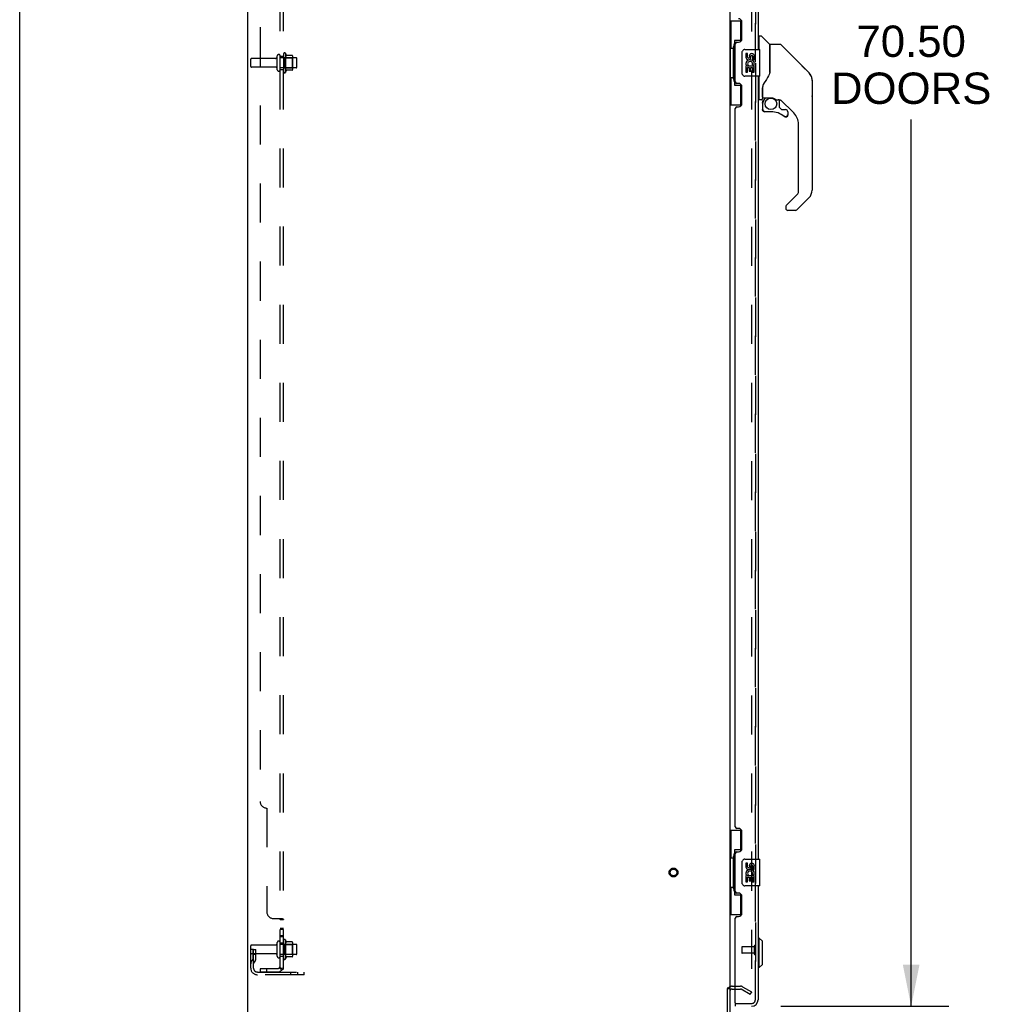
# Model space of a CAD drawing. Header units: inches. Extents: x 0 to 265, y 0 to 172.
# Tile 6 of 39: x 0 to 36, y 57 to 94. Entities that reach past the tile are written whole.
import ezdxf

# ---------------------------------------------------------------- set-up
doc = ezdxf.new("R2010")
doc.units = ezdxf.units.IN
doc.header["$LTSCALE"] = 14.592486
doc.header["$MEASUREMENT"] = 0
doc.linetypes.add('HIDDEN', pattern=[0.2, 0.1, -0.1])
doc.layers.get('0').update_dxf_attribs({"linetype": 'CONTINUOUS'})
for name, color, linetype in [('DEFAULT_2', 8, 'HIDDEN'), ('DIMENSIONS', 7, 'CONTINUOUS'), ('LEFTHAND_DOOR_ASSEMBLY', 7, 'CONTINUOUS'), ('RIGHTHAND_DOOR_ASSEMBLY', 7, 'CONTINUOUS'), ('SUBPANEL', 7, 'CONTINUOUS')]:
    doc.layers.add(name, color=color, linetype=linetype)
doc.styles.get("Standard").update_dxf_attribs({"font": 'arial.ttf'})
doc.dimstyles.new('DIMSTYLE_1', dxfattribs={"dimtxt": 1.17052, "dimasz": 1.560694, "dimexe": 0.09, "dimexo": 0.07, "dimgap": 0.0375, "dimtad": 0, "dimtih": 1, "dimtoh": 1, "dimzin": 4, "dimdsep": 46, "dimtxsty": 'Standard', "dimblk": '_FILLED', "dimblk1": '_FILLED', "dimblk2": '_FILLED', "dimcen": 0.09, "dimadec": 3, "dimazin": 1, "dimtfac": 1, "dimtdec": 3, "dimtofl": 0, "dimtmove": 0, "dimatfit": 3, "dimldrblk": '_FILLED', "dimfxl": 0, "dimtolj": 1, "dimtzin": 4, "dimarcsym": 0})

# ---------------------------------------------------------------- blocks, each defined once
blk = doc.blocks.new('_FILLED')
at = {"color": 0, "linetype": 'ByBlock'}
blk.add_solid([(0, 0), (-1, 0.2), (-1, -0.2)], dxfattribs=at)
blk = doc.blocks.new('*D1')
at = {"layer": 'DIMENSIONS', "color": 2, "linetype": 'Continuous'}
for p, q in [((28.432, 127.68), (34.706, 127.68)), ((33.302, 127.68), (33.302, 94.408)), ((33.302, 57.18), (33.302, 90.311)), ((28.432, 57.18), (34.706, 57.18))]:
    blk.add_line(p, q, dxfattribs=at)
at = {"layer": 'DIMENSIONS', "color": 2, "linetype": 'Continuous', "xscale": 1.5606936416, "yscale": 1.5606936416, "zscale": 1.5606936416}
for p, rotation in [((33.302, 127.68), 90), ((33.302, 57.18), 270)]:
    blk.add_blockref('_FILLED', p, dxfattribs=dict(at, rotation=rotation))
at = {"layer": 'DIMENSIONS', "color": 2, "linetype": 'Continuous', "insert": (33.302, 93.822), "char_height": 1.1705, "width": 5.98749, "attachment_point": 2, "line_spacing_factor": 0.9}
blk.add_mtext('70.50\\PDOORS', dxfattribs=at)

msp = doc.modelspace()

# ---------------------------------------------------------------- linework, layer by layer
at = {"color": 7, "linetype": 'Continuous'}
for p, q in [((0, 0), (0, 171.676)), ((26.424, 57.847), (26.528, 57.847)), ((26.455, 57.847), (26.455, 57.878)), ((26.528, 57.878), (26.528, 56.619)), ((26.613, 57.826), (26.732, 57.826))]:
    msp.add_line(p, q, dxfattribs=at)
at = {"color": 3, "linetype": 'Continuous'}
for p, q in [((8.528, 56.534), (8.528, 128.326)), ((26.528, 126.982), (26.528, 57.878)), ((26.424, 57.848), (26.424, 56.624))]:
    msp.add_line(p, q, dxfattribs=at)
at = {"color": 7, "linetype": 'Continuous'}
msp.add_arc((26.613, 57.741), 0.085, 90, 180, dxfattribs=at)
at = {"layer": 'DEFAULT_2', "color": 8, "linetype": 'HIDDEN'}
for p, q in [((27.34, 127.165), (27.34, 57.696)), ((9.857, 92.764), (9.857, 92.096)), ((9.927, 92.786), (9.927, 92.074)), ((10.182, 92.708), (9.955, 92.708)), ((8.632, 92.295), (8.632, 92.565)), ((9.559, 92.595), (8.662, 92.595)), ((9.622, 92.173), (9.622, 92.688)), ((9.732, 92.173), (9.732, 92.688)), ((10.327, 92.618), (9.732, 92.618)), ((9.877, 92.614), (9.857, 92.634)), ((9.877, 92.614), (9.877, 92.247)), ((9.877, 92.614), (10.173, 92.614)), ((10.173, 92.614), (10.193, 92.634)), ((10.173, 92.614), (10.173, 92.247)), ((10.193, 92.686), (10.193, 92.175)), ((10.357, 92.273), (10.357, 92.588)), ((9.559, 92.265), (8.662, 92.265)), ((10.327, 92.243), (9.732, 92.243)), ((9.877, 92.247), (9.857, 92.227)), ((9.877, 92.247), (10.173, 92.247)), ((10.182, 92.153), (9.955, 92.153)), ((10.173, 92.247), (10.193, 92.227)), ((9.857, 59.639), (9.857, 58.971)), ((9.927, 59.661), (9.927, 58.949)), ((8.632, 58.604), (8.632, 59.44)), ((8.736, 59.305), (8.632, 59.305)), ((9.559, 59.47), (8.662, 59.47)), ((8.722, 58.965), (8.722, 59.305)), ((8.736, 59.305), (8.826, 59.305)), ((8.736, 58.604), (8.736, 59.305)), ((8.826, 58.965), (8.826, 59.305)), ((9.622, 59.048), (9.622, 59.563)), ((9.732, 59.048), (9.732, 59.563)), ((10.327, 59.493), (9.732, 59.493)), ((9.877, 59.489), (9.857, 59.509)), ((9.877, 59.489), (10.173, 59.489)), ((9.877, 59.489), (9.877, 59.122)), ((10.182, 59.583), (9.955, 59.583)), ((10.173, 59.489), (10.193, 59.509)), ((10.173, 59.489), (10.173, 59.122)), ((10.193, 59.561), (10.193, 59.05)), ((10.357, 59.148), (10.357, 59.463)), ((9.559, 59.14), (8.662, 59.14)), ((8.72, 58.959), (8.671, 58.891)), ((8.722, 59.13), (8.826, 59.13)), ((8.804, 58.898), (8.755, 58.83)), ((10.327, 59.118), (9.732, 59.118)), ((9.877, 59.122), (9.857, 59.102)), ((9.877, 59.122), (10.173, 59.122)), ((10.182, 59.028), (9.955, 59.028)), ((10.173, 59.122), (10.193, 59.102)), ((8.878, 58.461), (10.632, 58.461)), ((10.632, 58.357), (8.878, 58.357)), ((10.129, 58.357), (10.129, 58.461)), ((10.385, 58.357), (10.385, 58.461)), ((10.632, 58.357), (10.632, 58.461)), ((26.613, 57.93), (26.932, 57.93)), ((26.732, 57.826), (26.932, 57.826)), ((27.288, 57.626), (26.949, 57.822)), ((27.001, 57.912), (27.34, 57.716)), ((27.288, 57.626), (27.34, 57.716))]:
    msp.add_line(p, q, dxfattribs=at)
for points in [[(27.315, 57.678), (27.316, 57.678), (27.316, 57.677), (27.317, 57.677), (27.318, 57.677), (27.318, 57.677)], [(27.323, 57.676), (27.323, 57.676), (27.322, 57.676), (27.322, 57.676), (27.321, 57.676), (27.32, 57.676), (27.32, 57.676), (27.319, 57.676), (27.318, 57.677)], [(27.34, 57.696), (27.34, 57.695), (27.34, 57.694), (27.34, 57.694), (27.34, 57.693), (27.34, 57.692), (27.34, 57.691), (27.34, 57.691), (27.34, 57.69), (27.339, 57.689), (27.339, 57.688), (27.339, 57.688), (27.339, 57.687), (27.338, 57.686), (27.338, 57.686), (27.338, 57.685), (27.337, 57.684), (27.337, 57.684), (27.337, 57.683), (27.336, 57.683), (27.336, 57.682), (27.335, 57.682), (27.335, 57.681), (27.334, 57.681), (27.334, 57.68), (27.333, 57.68), (27.333, 57.679), (27.332, 57.679), (27.332, 57.678), (27.331, 57.678), (27.33, 57.678), (27.33, 57.677), (27.329, 57.677), (27.329, 57.677), (27.328, 57.677), (27.327, 57.676), (27.327, 57.676), (27.326, 57.676), (27.325, 57.676), (27.325, 57.676), (27.324, 57.676), (27.323, 57.676), (27.323, 57.676)]]:
    msp.add_lwpolyline(points, dxfattribs=at)
for radius in [0.164, 0.124]:
    msp.add_circle((24.424, 62.18), radius, dxfattribs=at)
for centre, radius, start, end in [((9.677, 92.688), 0.055, 360, 180), ((9.895, 92.764), 0.0384, 34.4497, 180), ((9.327, 92.43), 0.698, 23.9679, 30.6631), ((9.973, 92.718), 0.01, 203.9679, 270), ((10.182, 92.698), 0.01, 5.1938, 90), ((8.662, 92.565), 0.03, 90, 180), ((9.559, 92.658), 0.0625, 270, 360), ((10.052, 92.686), 0.141, 0, 5.2081), ((10.327, 92.588), 0.03, 360, 90), ((8.662, 92.295), 0.03, 180, 270), ((9.559, 92.203), 0.0625, 0, 90), ((9.677, 92.173), 0.055, 180, 0), ((9.895, 92.096), 0.0384, 180, 325.5503), ((9.327, 92.43), 0.698, 329.3369, 336.0321), ((9.973, 92.143), 0.01, 90, 156.0321), ((10.182, 92.163), 0.01, 270, 354.8062), ((10.052, 92.175), 0.141, 354.7919, 360), ((10.327, 92.273), 0.03, 270, 0), ((9.677, 59.563), 0.055, 360, 180), ((9.895, 59.639), 0.0384, 34.4497, 180), ((9.327, 59.305), 0.698, 23.9679, 30.6631), ((8.662, 59.44), 0.03, 90, 180), ((9.559, 59.533), 0.0625, 270, 360), ((9.973, 59.593), 0.01, 203.9679, 270), ((10.182, 59.573), 0.01, 5.1938, 90), ((10.052, 59.561), 0.141, 0, 5.2081), ((10.327, 59.463), 0.03, 360, 90), ((8.662, 59.17), 0.03, 180, 270), ((8.84, 58.769), 0.208, 144.2461, 180), ((8.712, 58.965), 0.01, 324.2461, 360), ((8.712, 58.965), 0.114, 324.2461, 360), ((9.559, 59.078), 0.0625, 0, 90), ((9.677, 59.048), 0.055, 180, 0), ((9.895, 58.971), 0.0384, 180, 325.5503), ((9.327, 59.305), 0.698, 329.3369, 336.0321), ((9.973, 59.018), 0.01, 90, 156.0321), ((10.182, 59.038), 0.01, 270, 354.8062), ((10.052, 59.05), 0.141, 354.7919, 360), ((10.327, 59.148), 0.03, 270, 0), ((8.878, 58.604), 0.246, 180, 270), ((8.84, 58.769), 0.104, 144.2461, 180), ((8.878, 58.604), 0.142, 180, 270), ((26.613, 57.741), 0.189, 90, 180), ((26.932, 57.793), 0.137, 60, 90), ((26.932, 57.793), 0.033, 60, 90)]:
    msp.add_arc(centre, radius, start, end, dxfattribs=at)
at = {"layer": 'LEFTHAND_DOOR_ASSEMBLY', "color": 8, "linetype": 'HIDDEN'}
for p, q in [((27.482, 57.427), (27.482, 127.434)), ((26.982, 59.398), (26.982, 59.17)), ((27.439, 59.408), (26.992, 59.408)), ((27.439, 59.426), (27.439, 59.142)), ((27.439, 59.16), (26.992, 59.16)), ((26.752, 57.284), (26.849, 57.284)), ((26.982, 57.284), (27.339, 57.284))]:
    msp.add_line(p, q, dxfattribs=at)
at = {"layer": 'LEFTHAND_DOOR_ASSEMBLY', "color": 3, "linetype": 'Continuous'}
for p, q in [((27.586, 122.18), (27.586, 92.93)), ((26.982, 93.328), (26.982, 93.948)), ((26.732, 91.723), (26.732, 93.138)), ((26.792, 93.198), (26.852, 93.198)), ((26.852, 91.663), (26.792, 91.663)), ((27.586, 91.93), (27.586, 62.68)), ((26.982, 90.913), (26.982, 91.533)), ((26.732, 63.888), (26.732, 90.723)), ((26.792, 90.783), (26.852, 90.783)), ((26.852, 63.828), (26.792, 63.828)), ((26.982, 63.078), (26.982, 63.698)), ((26.792, 62.948), (26.852, 62.948)), ((26.732, 61.473), (26.732, 62.888)), ((27.586, 61.68), (27.586, 57.427)), ((26.852, 61.413), (26.792, 61.413)), ((26.982, 60.663), (26.982, 61.283)), ((26.732, 57.304), (26.732, 60.473)), ((26.792, 60.533), (26.852, 60.533))]:
    msp.add_line(p, q, dxfattribs=at)
at = {"layer": 'LEFTHAND_DOOR_ASSEMBLY', "color": 7, "linetype": 'Continuous'}
for p, q in [((26.528, 94.005), (26.968, 94.005)), ((26.567, 94.005), (26.567, 92.98)), ((26.932, 94.005), (26.932, 93.225)), ((26.932, 93.27), (26.705, 93.27)), ((26.705, 93.27), (26.705, 91.59)), ((27.625, 93.375), (27.586, 93.375)), ((27.625, 92.93), (27.625, 93.426)), ((27.633, 93.434), (27.688, 93.434)), ((28.01, 93.128), (27.715, 93.423)), ((28.019, 93.107), (28.019, 92.055)), ((28.027, 92.067), (28.027, 93.111)), ((28.388, 93.119), (28.035, 93.119)), ((28.444, 93.096), (29.486, 92.053)), ((26.545, 92.98), (26.668, 92.98)), ((26.545, 92.98), (26.545, 91.88)), ((26.668, 93.01), (26.668, 93.031)), ((26.668, 91.88), (26.668, 92.98)), ((26.991, 92.03), (26.991, 92.83)), ((27.091, 92.93), (27.631, 92.93)), ((27.191, 92.776), (27.128, 92.776)), ((27.128, 92.776), (27.128, 92.64)), ((27.191, 92.64), (27.191, 92.776)), ((27.646, 91.945), (27.646, 92.915)), ((27.256, 92.702), (27.257, 92.633)), ((27.317, 92.64), (27.317, 92.682)), ((27.372, 92.351), (27.43, 92.326)), ((27.38, 92.682), (27.38, 92.545)), ((27.38, 92.545), (27.443, 92.545)), ((27.443, 92.545), (27.443, 92.682)), ((29.181, 92.359), (29.181, 92.359)), ((27.147, 92.315), (27.128, 92.315)), ((27.128, 92.315), (27.128, 92.084)), ((27.128, 92.084), (27.191, 92.084)), ((27.181, 92.315), (27.209, 92.334)), ((27.181, 92.315), (27.443, 92.315)), ((27.191, 92.252), (27.256, 92.252)), ((27.191, 92.084), (27.191, 92.252)), ((27.256, 92.252), (27.256, 92.116)), ((27.256, 92.116), (27.317, 92.116)), ((27.317, 92.252), (27.38, 92.252)), ((27.317, 92.116), (27.317, 92.252)), ((27.38, 92.252), (27.38, 92.084)), ((27.38, 92.084), (27.443, 92.084)), ((27.443, 92.084), (27.443, 92.315)), ((28.026, 92.076), (28.005, 92.018)), ((29.487, 92.053), (29.221, 92.318)), ((26.545, 91.88), (26.668, 91.88)), ((26.567, 91.88), (26.567, 90.855)), ((26.668, 91.829), (26.668, 91.85)), ((26.932, 91.635), (26.932, 90.855)), ((27.631, 91.93), (27.091, 91.93)), ((27.625, 91.06), (27.625, 91.93)), ((29.553, 91.964), (29.554, 91.963)), ((29.602, 91.775), (29.602, 87.672)), ((29.609, 91.779), (29.609, 91.192)), ((26.705, 91.59), (26.932, 91.59)), ((27.743, 91.501), (27.743, 91.493)), ((27.743, 91.493), (27.743, 91.092)), ((27.743, 91.409), (27.744, 91.416)), ((27.744, 91.422), (27.745, 91.429)), ((27.744, 91.416), (27.744, 91.422)), ((27.745, 91.429), (27.746, 91.435)), ((27.746, 91.435), (27.748, 91.442)), ((27.752, 91.523), (27.751, 91.499)), ((27.751, 91.143), (27.751, 91.499)), ((27.625, 91.111), (27.586, 91.111)), ((27.704, 91.052), (27.633, 91.052)), ((27.747, 90.919), (27.747, 90.682)), ((27.75, 90.919), (27.759, 90.919)), ((27.771, 91.124), (28.066, 91.124)), ((27.87, 91.124), (27.805, 91.058)), ((27.811, 91.053), (27.809, 91.055)), ((27.813, 91.051), (27.811, 91.053)), ((28.263, 91.052), (28.339, 91.052)), ((28.377, 91.049), (28.377, 90.765)), ((28.917, 90.556), (28.422, 91.051)), ((26.528, 90.855), (26.968, 90.855)), ((27.759, 90.682), (27.75, 90.682)), ((28.062, 90.603), (27.826, 90.603)), ((28.381, 90.757), (28.452, 90.685)), ((28.461, 90.682), (28.613, 90.682)), ((28.692, 90.603), (28.692, 90.484)), ((28.622, 90.407), (28.613, 90.407)), ((28.69, 90.484), (28.681, 90.484)), ((28.69, 90.484), (28.69, 90.475)), ((29.09, 87.587), (29.09, 90.138)), ((28.635, 87.099), (29.067, 87.531)), ((29.486, 87.394), (29.034, 86.941)), ((28.617, 87.057), (28.617, 86.997)), ((28.978, 86.918), (28.696, 86.918)), ((26.528, 63.755), (26.968, 63.755)), ((26.567, 63.755), (26.567, 62.73)), ((26.932, 63.755), (26.932, 62.975)), ((26.932, 63.02), (26.705, 63.02)), ((26.705, 63.02), (26.705, 61.34)), ((26.545, 62.73), (26.668, 62.73)), ((26.545, 62.73), (26.545, 61.63)), ((26.668, 62.76), (26.668, 62.781)), ((26.668, 61.63), (26.668, 62.73)), ((26.991, 61.78), (26.991, 62.58)), ((27.091, 62.68), (27.631, 62.68)), ((27.646, 61.695), (27.646, 62.665)), ((27.191, 62.526), (27.128, 62.526)), ((27.128, 62.526), (27.128, 62.39)), ((27.191, 62.39), (27.191, 62.526)), ((27.256, 62.452), (27.257, 62.383)), ((27.317, 62.39), (27.317, 62.432)), ((27.38, 62.432), (27.38, 62.295)), ((27.38, 62.295), (27.443, 62.295)), ((27.443, 62.295), (27.443, 62.432)), ((27.147, 62.065), (27.128, 62.065)), ((27.128, 62.065), (27.128, 61.834)), ((27.128, 61.834), (27.191, 61.834)), ((27.181, 62.065), (27.209, 62.084)), ((27.181, 62.065), (27.443, 62.065)), ((27.191, 62.002), (27.256, 62.002)), ((27.191, 61.834), (27.191, 62.002)), ((27.256, 62.002), (27.256, 61.866)), ((27.256, 61.866), (27.317, 61.866)), ((27.317, 62.002), (27.38, 62.002)), ((27.317, 61.866), (27.317, 62.002)), ((27.372, 62.101), (27.43, 62.076)), ((27.38, 62.002), (27.38, 61.834)), ((27.38, 61.834), (27.443, 61.834)), ((27.443, 61.834), (27.443, 62.065)), ((26.545, 61.63), (26.668, 61.63)), ((26.567, 61.63), (26.567, 60.605)), ((26.668, 61.579), (26.668, 61.6)), ((27.631, 61.68), (27.091, 61.68)), ((26.705, 61.34), (26.932, 61.34)), ((26.932, 61.385), (26.932, 60.605)), ((26.528, 60.605), (26.968, 60.605)), ((27.625, 59.731), (27.586, 59.731)), ((27.743, 59.613), (27.625, 59.731)), ((27.625, 58.629), (27.625, 59.731)), ((27.743, 58.747), (27.743, 59.613)), ((27.625, 58.629), (27.586, 58.629)), ((27.743, 58.747), (27.625, 58.629)), ((26.732, 57.284), (26.752, 57.284)), ((26.732, 57.284), (26.732, 57.18)), ((26.849, 57.284), (26.982, 57.284))]:
    msp.add_line(p, q, dxfattribs=at)
for points in [[(26.705, 93.246), (26.705, 93.243), (26.706, 93.239), (26.706, 93.235), (26.708, 93.231), (26.709, 93.226), (26.711, 93.221), (26.714, 93.216), (26.717, 93.21), (26.72, 93.203), (26.724, 93.196), (26.728, 93.189), (26.733, 93.181), (26.739, 93.173), (26.741, 93.169)], [(28.444, 93.096), (28.436, 93.103), (28.427, 93.109), (28.418, 93.113), (28.408, 93.116), (28.398, 93.119), (28.388, 93.119)], [(26.991, 92.83), (26.991, 92.837), (26.992, 92.843), (26.993, 92.849), (26.994, 92.855), (26.996, 92.861), (26.998, 92.866)], [(26.998, 91.994), (26.996, 92), (26.994, 92.006), (26.993, 92.012), (26.992, 92.018), (26.991, 92.024), (26.991, 92.03)], [(28.005, 92.018), (27.975, 91.95), (27.939, 91.879), (27.897, 91.808), (27.85, 91.735), (27.804, 91.669)], [(28.019, 92.243), (28.021, 92.243), (28.023, 92.241), (28.025, 92.24), (28.026, 92.239), (28.027, 92.238), (28.027, 92.236)], [(29.594, 91.852), (29.587, 91.883), (29.573, 91.922), (29.555, 91.961), (29.533, 91.997), (29.508, 92.03), (29.487, 92.053)], [(26.741, 91.691), (26.739, 91.688), (26.733, 91.679), (26.728, 91.671), (26.724, 91.664), (26.72, 91.657), (26.717, 91.651), (26.714, 91.645), (26.711, 91.639), (26.709, 91.634), (26.708, 91.629), (26.706, 91.625), (26.706, 91.621), (26.705, 91.617), (26.705, 91.614)], [(27.804, 91.669), (27.794, 91.653), (27.779, 91.624), (27.766, 91.592), (27.757, 91.558), (27.752, 91.523)], [(27.748, 91.442), (27.749, 91.445), (27.75, 91.449), (27.751, 91.453), (27.751, 91.454)], [(27.75, 90.919), (27.75, 90.934), (27.752, 90.95), (27.755, 90.965), (27.759, 90.979), (27.764, 90.994), (27.771, 91.008), (27.778, 91.021), (27.787, 91.034), (27.796, 91.046), (27.806, 91.057)], [(27.813, 91.051), (27.803, 91.04), (27.794, 91.028), (27.786, 91.016), (27.779, 91.004), (27.773, 90.99), (27.768, 90.977), (27.764, 90.963), (27.761, 90.948), (27.759, 90.934), (27.759, 90.919)], [(27.809, 91.055), (27.808, 91.056), (27.807, 91.056), (27.807, 91.057), (27.806, 91.057)], [(28.066, 91.124), (28.069, 91.124), (28.083, 91.123), (28.096, 91.122), (28.109, 91.12), (28.122, 91.117), (28.134, 91.114), (28.145, 91.111), (28.156, 91.107), (28.166, 91.103), (28.175, 91.099), (28.184, 91.095), (28.192, 91.091), (28.199, 91.087), (28.206, 91.083), (28.212, 91.08), (28.218, 91.076), (28.223, 91.073), (28.227, 91.07), (28.235, 91.064)], [(28.235, 91.064), (28.239, 91.062), (28.242, 91.06), (28.245, 91.058), (28.248, 91.057), (28.251, 91.055), (28.253, 91.054), (28.257, 91.053), (28.261, 91.052)], [(27.826, 90.605), (27.817, 90.606), (27.809, 90.607), (27.801, 90.609), (27.793, 90.613), (27.785, 90.617), (27.778, 90.622), (27.772, 90.627), (27.766, 90.634), (27.761, 90.641), (27.757, 90.648), (27.754, 90.656), (27.751, 90.665), (27.75, 90.673), (27.75, 90.682)], [(27.759, 90.682), (27.759, 90.674), (27.76, 90.666), (27.762, 90.659), (27.765, 90.652), (27.769, 90.646), (27.773, 90.639), (27.778, 90.634), (27.784, 90.629), (27.79, 90.624), (27.797, 90.621), (27.804, 90.618), (27.811, 90.616), (27.818, 90.614), (27.826, 90.614)], [(27.826, 90.605), (27.826, 90.605), (27.826, 90.606), (27.826, 90.607), (27.826, 90.608), (27.826, 90.609), (27.826, 90.61), (27.826, 90.614)], [(28.613, 90.407), (28.605, 90.407), (28.596, 90.409), (28.587, 90.411), (28.579, 90.415), (28.572, 90.419), (28.565, 90.424)], [(28.57, 90.431), (28.577, 90.427), (28.583, 90.423), (28.59, 90.42), (28.598, 90.418), (28.605, 90.416), (28.613, 90.416), (28.621, 90.416), (28.628, 90.417), (28.635, 90.419), (28.643, 90.422), (28.649, 90.426), (28.655, 90.43), (28.661, 90.435), (28.666, 90.441), (28.671, 90.447), (28.675, 90.454), (28.678, 90.461), (28.68, 90.468), (28.681, 90.476), (28.681, 90.484)], [(28.69, 90.475), (28.688, 90.466), (28.686, 90.458), (28.683, 90.45), (28.678, 90.443), (28.673, 90.436), (28.668, 90.429), (28.661, 90.424), (28.654, 90.419), (28.647, 90.414), (28.639, 90.411), (28.63, 90.409), (28.622, 90.407)], [(28.635, 87.099), (28.634, 87.099), (28.634, 87.098), (28.633, 87.097), (28.632, 87.096), (28.631, 87.095), (28.63, 87.094)], [(26.705, 62.996), (26.705, 62.993), (26.706, 62.989), (26.706, 62.985), (26.708, 62.981), (26.709, 62.976), (26.711, 62.971), (26.714, 62.966), (26.717, 62.96), (26.72, 62.953), (26.724, 62.946), (26.728, 62.939), (26.733, 62.931), (26.739, 62.923), (26.741, 62.919)], [(26.991, 62.58), (26.991, 62.587), (26.992, 62.593), (26.993, 62.599), (26.994, 62.605), (26.996, 62.611), (26.998, 62.616)], [(26.741, 61.441), (26.739, 61.438), (26.733, 61.429), (26.728, 61.421), (26.724, 61.414), (26.72, 61.407), (26.717, 61.401), (26.714, 61.395), (26.711, 61.389), (26.709, 61.384), (26.708, 61.379), (26.706, 61.375), (26.706, 61.371), (26.705, 61.367), (26.705, 61.364)], [(26.998, 61.744), (26.996, 61.75), (26.994, 61.756), (26.993, 61.762), (26.992, 61.768), (26.991, 61.774), (26.991, 61.78)]]:
    msp.add_lwpolyline(points, dxfattribs=at)
msp.add_circle((28.062, 90.898), 0.217, dxfattribs=at)
at = {"layer": 'LEFTHAND_DOOR_ASSEMBLY', "color": 3, "linetype": 'Continuous'}
for centre, radius, start, end in [((26.852, 93.948), 0.13, 0, 90), ((26.792, 93.138), 0.06, 90, 180), ((26.852, 93.328), 0.13, 270, 360), ((26.792, 91.723), 0.06, 180, 270), ((26.852, 91.533), 0.13, 0, 90), ((26.852, 90.913), 0.13, 270, 360), ((26.792, 90.723), 0.06, 90, 180), ((26.792, 63.888), 0.06, 180, 270), ((26.852, 63.698), 0.13, 0, 90), ((26.792, 62.888), 0.06, 90, 180), ((26.852, 63.078), 0.13, 270, 360), ((26.792, 61.473), 0.06, 180, 270), ((26.852, 61.283), 0.13, 0, 90), ((26.792, 60.473), 0.06, 90, 180), ((26.852, 60.663), 0.13, 270, 360), ((27.339, 57.427), 0.246, 270, 360), ((26.752, 57.304), 0.02, 180, 270)]:
    msp.add_arc(centre, radius, start, end, dxfattribs=at)
at = {"layer": 'LEFTHAND_DOOR_ASSEMBLY', "color": 7, "linetype": 'Continuous'}
for centre, radius, start, end in [((27.633, 93.426), 0.00787, 90, 180), ((27.688, 93.395), 0.0394, 45, 90), ((27.989, 93.107), 0.0295, 0, 45), ((28.035, 93.111), 0.00787, 90, 180), ((27.091, 92.83), 0.1, 90, 158.7946), ((27.349, 92.682), 0.0943, 68.6999, 167.4338), ((27.349, 92.682), 0.0314, 0, 180.0485), ((27.349, 92.682), 0.0943, 0, 68.6704), ((27.631, 92.915), 0.015, 0, 90), ((28.007, 92.937), 0.0197, 306.994, 360), ((27.223, 92.64), 0.0943, 180, 360), ((27.282, 92.388), 0.154, 161.4199, 206.1963), ((27.286, 92.388), 0.157, 336.5966, 161.8791), ((27.223, 92.64), 0.0314, 180, 261.2295), ((27.286, 92.388), 0.0943, 336.5966, 215.1122), ((27.222, 92.645), 0.0362, 263.4285, 341.7628), ((27.091, 92.03), 0.1, 201.205, 270), ((27.286, 92.388), 0.157, 205.737, 207.8532), ((29.208, 91.775), 0.394, 20.9479, 45), ((27.631, 91.945), 0.015, 270, 360), ((29.208, 91.775), 0.394, 0, 11.2904), ((29.589, 91.779), 0.0197, 0, 51.7801), ((27.633, 91.06), 0.00787, 180, 270), ((27.704, 91.092), 0.0394, 270, 360), ((27.944, 90.919), 0.197, 135, 180), ((27.771, 91.143), 0.0197, 180, 270), ((28.339, 90.855), 0.197, 50.6498, 90), ((29.589, 91.192), 0.0197, 310.2179, 360), ((27.826, 90.682), 0.0787, 180, 270), ((28.062, 89.815), 0.787, 50.4788, 90), ((28.389, 90.765), 0.0118, 180, 225), ((28.461, 90.693), 0.0118, 225, 270), ((28.613, 90.603), 0.0787, 0, 90), ((28.499, 90.138), 0.591, 0, 45), ((28.613, 90.484), 0.0787, 230.4788, 360), ((29.011, 87.587), 0.0787, 315, 360), ((29.208, 87.672), 0.394, 315, 360), ((28.676, 87.057), 0.0591, 141.1326, 180), ((28.696, 86.997), 0.0787, 180, 270), ((28.978, 86.997), 0.0787, 270, 315), ((27.091, 62.58), 0.1, 90, 158.7946), ((27.631, 62.665), 0.015, 0, 90), ((27.223, 62.39), 0.0943, 180, 360), ((27.282, 62.138), 0.154, 161.4199, 206.1963), ((27.286, 62.138), 0.157, 336.5966, 161.8791), ((27.223, 62.39), 0.0314, 180, 261.2295), ((27.286, 62.138), 0.0943, 336.5966, 215.1122), ((27.222, 62.395), 0.0362, 263.4285, 341.7628), ((27.349, 62.432), 0.0943, 68.6999, 167.4338), ((27.349, 62.432), 0.0314, 0, 180.0485), ((27.349, 62.432), 0.0943, 0, 68.6704), ((27.286, 62.138), 0.157, 205.737, 207.8532), ((27.091, 61.78), 0.1, 201.205, 270), ((27.631, 61.695), 0.015, 270, 360), ((27.422, 57.57), 0.26, 267.4063, 270)]:
    msp.add_arc(centre, radius, start, end, dxfattribs=at)
at = {"layer": 'LEFTHAND_DOOR_ASSEMBLY', "color": 8, "linetype": 'HIDDEN'}
for centre, radius, start, end in [((26.992, 59.398), 0.01, 90, 180), ((27.46, 59.426), 0.0215, 0, 180), ((26.992, 59.17), 0.01, 180, 270), ((27.46, 59.142), 0.0215, 180, 360), ((27.339, 57.427), 0.142, 270, 360)]:
    msp.add_arc(centre, radius, start, end, dxfattribs=at)
at = {"layer": 'LEFTHAND_DOOR_ASSEMBLY', "color": 7, "linetype": 'Continuous'}
for centre, start_param, end_param in [((26.772, 93.021), 0.699287, 1.51401), ((26.772, 93.021), -4.655602, -3.84088), ((26.772, 91.84), 0.699287, 1.51401), ((26.772, 91.84), -4.655602, -3.84088), ((26.772, 62.771), 0.699287, 1.51401), ((26.772, 62.771), -4.655602, -3.84088), ((26.772, 61.59), 0.699287, 1.51401), ((26.772, 61.59), -4.655602, -3.84088)]:
    msp.add_ellipse(centre, major_axis=(0, 0.18), ratio=0.579493, start_param=start_param, end_param=end_param, dxfattribs=at)
at = {"layer": 'RIGHTHAND_DOOR_ASSEMBLY', "color": 8, "linetype": 'HIDDEN'}
for p, q in [((27.482, 127.434), (27.482, 57.427)), ((26.752, 57.284), (26.849, 57.284)), ((26.982, 57.284), (27.339, 57.284))]:
    msp.add_line(p, q, dxfattribs=at)
at = {"layer": 'RIGHTHAND_DOOR_ASSEMBLY', "color": 7, "linetype": 'Continuous'}
msp.add_line((26.849, 57.284), (26.982, 57.284), dxfattribs=at)
at = {"layer": 'RIGHTHAND_DOOR_ASSEMBLY', "color": 8, "linetype": 'HIDDEN'}
msp.add_arc((27.339, 57.427), 0.142, 270, 360, dxfattribs=at)
at = {"layer": 'SUBPANEL', "color": 8, "linetype": 'HIDDEN'}
for p, q in [((9.732, 58.586), (9.732, 126.274)), ((9.857, 58.586), (9.857, 126.274)), ((8.982, 120.024), (8.982, 64.836)), ((9.732, 92.68), (9.857, 92.68)), ((9.732, 92.18), (9.857, 92.18)), ((9.232, 64.586), (9.232, 60.711)), ((9.482, 60.461), (9.803, 60.461)), ((9.732, 60.428), (9.732, 60.426)), ((9.732, 60.426), (9.857, 60.426)), ((9.83, 60.448), (9.834, 60.446)), ((9.732, 60.101), (9.857, 60.101)), ((9.732, 60.064), (9.857, 60.064)), ((9.732, 59.82), (9.857, 59.82)), ((9.732, 59.783), (9.857, 59.783)), ((9.732, 59.555), (9.857, 59.555)), ((9.732, 59.055), (9.857, 59.055)), ((9.62, 58.586), (8.982, 58.586)), ((8.982, 58.586), (8.982, 58.461)), ((9.232, 58.461), (9.232, 58.586)), ((9.803, 58.548), (9.706, 58.627)), ((9.731, 58.607), (9.732, 58.606)), ((9.732, 58.586), (9.857, 58.586)), ((9.62, 58.461), (8.982, 58.461))]:
    msp.add_line(p, q, dxfattribs=at)
for points in [[(9.706, 60.461), (9.706, 60.46), (9.706, 60.458), (9.706, 60.456), (9.706, 60.455), (9.707, 60.453), (9.707, 60.452), (9.708, 60.45), (9.709, 60.449), (9.711, 60.447), (9.712, 60.446), (9.714, 60.444), (9.716, 60.443), (9.717, 60.442), (9.721, 60.439)], [(9.706, 60.461), (9.706, 60.46), (9.706, 60.458), (9.706, 60.456), (9.706, 60.455), (9.707, 60.453), (9.707, 60.452), (9.708, 60.45), (9.709, 60.449), (9.711, 60.447), (9.712, 60.446), (9.714, 60.444)], [(9.721, 60.439), (9.723, 60.438), (9.725, 60.436), (9.727, 60.435), (9.728, 60.433), (9.73, 60.432), (9.731, 60.43), (9.731, 60.429), (9.732, 60.428), (9.732, 60.426)], [(9.725, 60.436), (9.727, 60.435), (9.728, 60.433), (9.73, 60.432), (9.731, 60.43), (9.731, 60.429)], [(9.803, 60.461), (9.805, 60.46), (9.808, 60.458), (9.811, 60.456), (9.814, 60.454), (9.818, 60.453), (9.822, 60.451), (9.83, 60.448)], [(9.834, 60.446), (9.838, 60.444), (9.841, 60.443), (9.844, 60.441), (9.847, 60.439), (9.85, 60.437), (9.852, 60.435), (9.854, 60.433), (9.856, 60.431), (9.856, 60.429), (9.857, 60.428), (9.857, 60.426)], [(9.847, 60.439), (9.85, 60.437), (9.852, 60.435)], [(9.854, 60.433), (9.856, 60.431), (9.856, 60.429), (9.857, 60.428), (9.857, 60.426)], [(9.706, 58.627), (9.706, 58.627), (9.706, 58.626), (9.706, 58.625), (9.706, 58.624), (9.707, 58.623), (9.707, 58.622), (9.708, 58.62), (9.709, 58.619), (9.711, 58.617), (9.712, 58.616), (9.714, 58.614), (9.717, 58.61)], [(9.717, 58.61), (9.719, 58.608), (9.721, 58.606), (9.723, 58.604), (9.725, 58.601), (9.727, 58.599), (9.728, 58.597), (9.73, 58.594), (9.731, 58.592), (9.731, 58.59), (9.732, 58.588), (9.732, 58.586)], [(9.792, 58.586), (9.792, 58.586), (9.792, 58.586), (9.791, 58.586), (9.791, 58.586), (9.791, 58.586), (9.79, 58.587), (9.79, 58.587), (9.789, 58.587), (9.788, 58.587), (9.788, 58.587), (9.787, 58.587), (9.786, 58.587), (9.786, 58.587), (9.785, 58.587), (9.784, 58.588), (9.783, 58.588), (9.782, 58.588), (9.782, 58.588), (9.781, 58.588), (9.78, 58.588), (9.779, 58.589), (9.778, 58.589), (9.778, 58.589), (9.777, 58.589), (9.776, 58.589), (9.775, 58.59), (9.774, 58.59), (9.773, 58.59), (9.772, 58.59), (9.772, 58.591), (9.771, 58.591), (9.77, 58.591), (9.769, 58.592), (9.768, 58.592), (9.767, 58.592), (9.766, 58.592), (9.765, 58.593), (9.764, 58.593), (9.763, 58.593), (9.762, 58.594), (9.761, 58.594), (9.76, 58.594), (9.759, 58.595), (9.758, 58.595), (9.757, 58.596), (9.756, 58.596), (9.755, 58.596), (9.754, 58.597), (9.753, 58.597), (9.751, 58.598), (9.75, 58.598), (9.749, 58.599), (9.748, 58.599), (9.747, 58.599), (9.746, 58.6), (9.745, 58.6), (9.744, 58.601), (9.744, 58.601), (9.743, 58.602), (9.742, 58.602), (9.741, 58.602), (9.74, 58.603), (9.739, 58.603), (9.738, 58.604), (9.738, 58.604), (9.737, 58.604), (9.736, 58.605), (9.735, 58.605), (9.735, 58.606), (9.734, 58.606), (9.733, 58.606), (9.732, 58.607), (9.732, 58.607), (9.731, 58.607), (9.73, 58.608), (9.73, 58.608), (9.729, 58.609), (9.729, 58.609), (9.728, 58.609), (9.728, 58.609)], [(9.728, 58.609), (9.728, 58.609), (9.728, 58.609), (9.728, 58.609), (9.728, 58.609), (9.728, 58.609), (9.728, 58.609), (9.729, 58.609), (9.729, 58.609), (9.729, 58.608), (9.73, 58.608), (9.73, 58.608), (9.731, 58.607), (9.731, 58.607)], [(9.788, 58.586), (9.789, 58.586), (9.789, 58.586), (9.79, 58.586), (9.791, 58.586), (9.791, 58.586), (9.791, 58.586), (9.792, 58.586), (9.792, 58.586)], [(9.803, 58.548), (9.805, 58.55), (9.808, 58.553), (9.811, 58.555), (9.814, 58.557), (9.818, 58.559), (9.822, 58.561), (9.826, 58.563)], [(9.826, 58.563), (9.834, 58.566), (9.838, 58.568), (9.841, 58.569), (9.844, 58.571), (9.847, 58.573), (9.85, 58.575), (9.852, 58.577), (9.854, 58.579), (9.856, 58.581), (9.856, 58.583), (9.857, 58.585), (9.857, 58.586)]]:
    msp.add_lwpolyline(points, dxfattribs=at)
for centre, radius, start, end in [((9.232, 64.836), 0.25, 180, 270), ((9.482, 60.711), 0.25, 180, 270), ((9.62, 58.698), 0.237, 270, 360), ((9.62, 58.698), 0.112, 270, 360)]:
    msp.add_arc(centre, radius, start, end, dxfattribs=at)

# ---------------------------------------------------------------- dimensions: what is measured, and where the dimension line sits
at = {"layer": 'DIMENSIONS', "color": 2, "linetype": 'Continuous'}
dim = msp.add_linear_dim(base=(33.302, 57.18), p1=(28.362, 127.68), p2=(28.362, 57.18), angle=270, text='<>\\PDOORS', dimstyle='DIMSTYLE_1', dxfattribs=at)
dim.commit()
dim.dimension.update_dxf_attribs({"geometry": '*D1', "text_midpoint": (33.302, 92.359), "dimtype": 160})

doc.saveas('drawing.dxf')
